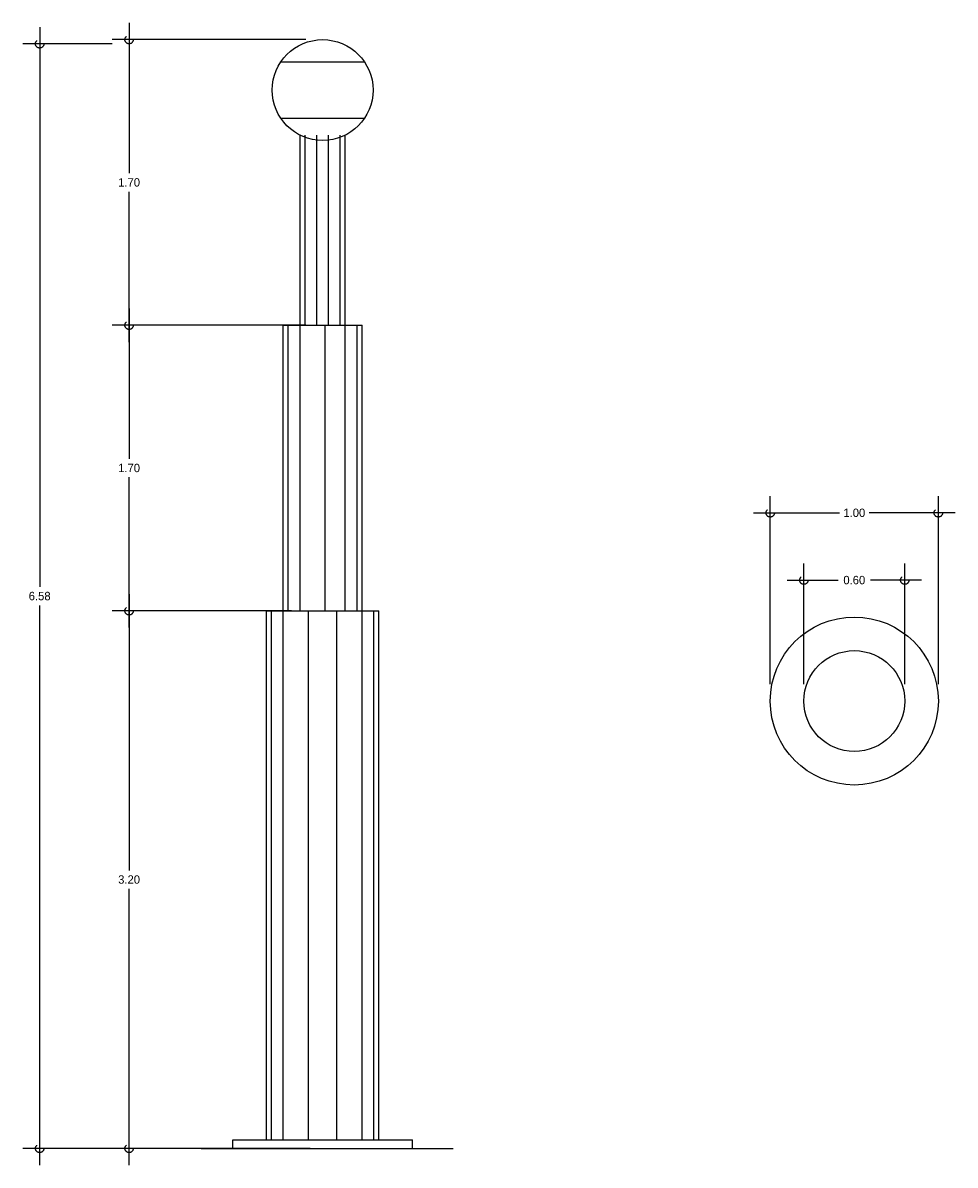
# Model space of a CAD drawing. Header units: centimetres. Extents: x 0.94 to 6.49, y 1.9 to 8.7.
import ezdxf

# ---------------------------------------------------------------- set-up
doc = ezdxf.new("R2010")
doc.units = ezdxf.units.CM
doc.header["$LTSCALE"] = 0.005
doc.header["$MEASUREMENT"] = 0
doc.linetypes.add('ACAD_ISO04W100', pattern=[30, 24, -3, 0, -3])
doc.layers.add('EJES', color=7, linetype='ACAD_ISO04W100')
doc.dimstyles.get("Standard").update_dxf_attribs({"dimtxt": 0.18, "dimasz": 0.18, "dimexe": 0.18, "dimexo": 0.0625, "dimgap": 0.09, "dimtad": 0, "dimtih": 1, "dimtoh": 1, "dimdec": 4, "dimzin": 0, "dimdsep": 46, "dimtxsty": 'Standard', "dimcen": 0.09, "dimadec": 0, "dimazin": 0, "dimtfac": 1, "dimtdec": 4, "dimtofl": 0, "dimtmove": 0, "dimatfit": 3, "dimfxl": 0, "dimtolj": 1, "dimtzin": 0, "dimarcsym": 0})

# ---------------------------------------------------------------- blocks, each defined once
blk = doc.blocks.new('_Small')
at = {"layer": 'EJES', "color": 0, "lineweight": -2}
blk.add_circle((0, 0), 0.25, dxfattribs=at)
blk = doc.blocks.new('*D6')
at = {"color": 0, "lineweight": -2, "ltscale": 0.005}
for p, q in [((5.3875, 4.7628), (5.3875, 5.883)), ((6.3875, 4.7628), (6.3875, 5.883)), ((5.2875, 5.783), (5.7992, 5.783)), ((6.4875, 5.783), (5.9759, 5.783))]:
    blk.add_line(p, q, dxfattribs=at)
at = {"layer": 'Defpoints', "color": 0, "ltscale": 0.005}
for p in [(5.3875, 5.783), (5.3875, 4.6628), (6.3875, 4.6628)]:
    blk.add_point(p, dxfattribs=at)
at = {"color": 0, "lineweight": -2, "ltscale": 0.005, "xscale": 0.1, "yscale": 0.1, "zscale": 0.1, "rotation": 180}
blk.add_blockref('_Small', (5.3875, 5.783), dxfattribs=at)
at = {"color": 0, "lineweight": -2, "ltscale": 0.005, "xscale": 0.1, "yscale": 0.1, "zscale": 0.1}
blk.add_blockref('_Small', (6.3875, 5.783), dxfattribs=at)
at = {"color": 0, "ltscale": 0.005, "insert": (5.8875, 5.783), "char_height": 0.05, "attachment_point": 5}
blk.add_mtext('\\A1;1.00', dxfattribs=at)
blk = doc.blocks.new('*D5')
at = {"color": 0, "lineweight": -2, "ltscale": 0.005}
for p, q in [((5.5875, 4.7628), (5.5875, 5.4825)), ((6.1875, 4.7628), (6.1875, 5.4825)), ((5.4875, 5.3825), (5.7909, 5.3825)), ((6.2875, 5.3825), (5.9842, 5.3825))]:
    blk.add_line(p, q, dxfattribs=at)
at = {"layer": 'Defpoints', "color": 0, "ltscale": 0.005}
for p in [(6.1875, 5.3825), (5.5875, 4.6628), (6.1875, 4.6628)]:
    blk.add_point(p, dxfattribs=at)
at = {"color": 0, "lineweight": -2, "ltscale": 0.005, "xscale": 0.1, "yscale": 0.1, "zscale": 0.1, "rotation": 180}
blk.add_blockref('_Small', (5.5875, 5.3825), dxfattribs=at)
at = {"color": 0, "lineweight": -2, "ltscale": 0.005, "xscale": 0.1, "yscale": 0.1, "zscale": 0.1}
blk.add_blockref('_Small', (6.1875, 5.3825), dxfattribs=at)
at = {"color": 0, "ltscale": 0.005, "insert": (5.8875, 5.3825), "char_height": 0.05, "attachment_point": 5}
blk.add_mtext('\\A1;0.60', dxfattribs=at)
blk = doc.blocks.new('*D4')
at = {"color": 0, "lineweight": -2, "ltscale": 0.005}
for p, q in [((1.0399, 8.675), (1.0399, 5.3425)), ((1.472, 8.575), (0.9399, 8.575)), ((1.0399, 1.9), (1.0399, 5.2325)), ((1.497, 2), (0.9399, 2))]:
    blk.add_line(p, q, dxfattribs=at)
at = {"layer": 'Defpoints', "color": 0, "ltscale": 0.005}
for p in [(1.572, 8.575), (1.0399, 2), (1.597, 2)]:
    blk.add_point(p, dxfattribs=at)
at = {"color": 0, "lineweight": -2, "ltscale": 0.005, "xscale": 0.1, "yscale": 0.1, "zscale": 0.1}
for p, rotation in [((1.0399, 8.575), 90), ((1.0399, 2), 270)]:
    blk.add_blockref('_Small', p, dxfattribs=dict(at, rotation=rotation))
at = {"color": 0, "ltscale": 0.005, "insert": (1.0399, 5.2875), "char_height": 0.05, "attachment_point": 5}
blk.add_mtext('\\A1;6.58', dxfattribs=at)
blk = doc.blocks.new('*D3')
at = {"color": 0, "lineweight": -2, "ltscale": 0.005}
for p, q in [((1.572, 5.3), (1.572, 3.655)), ((2.5393, 5.2), (1.472, 5.2)), ((1.572, 1.9), (1.572, 3.545)), ((2.65, 2), (1.472, 2))]:
    blk.add_line(p, q, dxfattribs=at)
at = {"layer": 'Defpoints', "color": 0, "ltscale": 0.005}
for p in [(2.6393, 5.2), (1.572, 2), (2.75, 2)]:
    blk.add_point(p, dxfattribs=at)
at = {"color": 0, "lineweight": -2, "ltscale": 0.005, "xscale": 0.1, "yscale": 0.1, "zscale": 0.1}
for p, rotation in [((1.572, 5.2), 90), ((1.572, 2), 270)]:
    blk.add_blockref('_Small', p, dxfattribs=dict(at, rotation=rotation))
at = {"color": 0, "ltscale": 0.005, "insert": (1.572, 3.6), "char_height": 0.05, "attachment_point": 5}
blk.add_mtext('\\A1;3.20', dxfattribs=at)
blk = doc.blocks.new('*D2')
at = {"color": 0, "lineweight": -2, "ltscale": 0.005}
for p, q in [((1.572, 7), (1.572, 6.105)), ((2.6238, 6.9), (1.472, 6.9)), ((1.572, 5.1), (1.572, 5.995)), ((2.5393, 5.2), (1.472, 5.2))]:
    blk.add_line(p, q, dxfattribs=at)
at = {"layer": 'Defpoints', "color": 0, "ltscale": 0.005}
for p in [(2.7238, 6.9), (1.572, 5.2), (2.6393, 5.2)]:
    blk.add_point(p, dxfattribs=at)
at = {"color": 0, "lineweight": -2, "ltscale": 0.005, "xscale": 0.1, "yscale": 0.1, "zscale": 0.1}
for p, rotation in [((1.572, 6.9), 90), ((1.572, 5.2), 270)]:
    blk.add_blockref('_Small', p, dxfattribs=dict(at, rotation=rotation))
at = {"color": 0, "ltscale": 0.005, "insert": (1.572, 6.05), "char_height": 0.05, "attachment_point": 5}
blk.add_mtext('\\A1;1.70', dxfattribs=at)
blk = doc.blocks.new('*D1')
at = {"color": 0, "lineweight": -2, "ltscale": 0.005}
for p, q in [((1.572, 8.7), (1.572, 7.805)), ((2.6238, 8.6), (1.472, 8.6)), ((1.572, 6.8), (1.572, 7.695)), ((2.6238, 6.9), (1.472, 6.9))]:
    blk.add_line(p, q, dxfattribs=at)
at = {"layer": 'Defpoints', "color": 0, "ltscale": 0.005}
for p in [(2.7238, 8.6), (1.572, 6.9), (2.7238, 6.9)]:
    blk.add_point(p, dxfattribs=at)
at = {"color": 0, "lineweight": -2, "ltscale": 0.005, "xscale": 0.1, "yscale": 0.1, "zscale": 0.1}
for p, rotation in [((1.572, 8.6), 90), ((1.572, 6.9), 270)]:
    blk.add_blockref('_Small', p, dxfattribs=dict(at, rotation=rotation))
at = {"color": 0, "ltscale": 0.005, "insert": (1.572, 7.75), "char_height": 0.05, "attachment_point": 5}
blk.add_mtext('\\A1;1.70', dxfattribs=at)

msp = doc.modelspace()

# ---------------------------------------------------------------- linework, layer by layer
at = {"ltscale": 0.005}
for p, q in [((2.4754, 8.4681), (2.9723, 8.4681)), ((2.4754, 8.1319), (2.9723, 8.1319)), ((2.5893, 6.9), (2.5893, 8.0319)), ((2.6193, 6.9), (2.6193, 8.0319)), ((2.6893, 6.9), (2.6893, 8.0319)), ((2.7584, 6.9), (2.7584, 8.0319)), ((2.8284, 6.9), (2.8284, 8.0319)), ((2.8584, 6.9), (2.8584, 8.0319)), ((2.4893, 6.9), (2.9584, 6.9)), ((2.4893, 5.2), (2.4893, 6.9)), ((2.5193, 5.2), (2.5193, 6.9)), ((2.55, 6.9), (2.95, 6.9)), ((2.5893, 5.2), (2.5893, 6.9)), ((2.7393, 5.2), (2.7393, 6.9)), ((2.8584, 5.2), (2.8584, 6.9)), ((2.9284, 5.2), (2.9284, 6.9)), ((2.9584, 5.2), (2.9584, 6.9)), ((2.3893, 2.05), (2.3893, 5.2)), ((2.3893, 5.2), (3.0584, 5.2)), ((2.4193, 2.05), (2.4193, 5.2)), ((2.4893, 2.05), (2.4893, 5.2)), ((2.6393, 2.05), (2.6393, 5.2)), ((2.8084, 2.05), (2.8084, 5.2)), ((2.9584, 2.05), (2.9584, 5.2)), ((3.0284, 2.05), (3.0284, 5.2)), ((3.0584, 2.05), (3.0584, 5.2)), ((2.1893, 2), (2.1893, 2.05)), ((2.1893, 2.05), (3.2584, 2.05)), ((3.2584, 2), (3.2584, 2.05)), ((2, 2), (3.5, 2))]:
    msp.add_line(p, q, dxfattribs=at)
for centre, radius in [((2.7238, 8.3), 0.3), ((5.8875, 4.6628), 0.5), ((5.8875, 4.6628), 0.3)]:
    msp.add_circle(centre, radius, dxfattribs=at)

# ---------------------------------------------------------------- dimensions: what is measured, and where the dimension line sits
for base, p1, p2, override, picture, middle in [((1.0398597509, 2), (1.5719655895, 8.575), (1.5969655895, 2), {"dimtxt": 0.05, "dimasz": 0.1, "dimexe": 0.1, "dimexo": 0.1, "dimgap": 0.03, "dimdec": 2, "dimblk": 'Small', "dimdle": 0.1, "dimtdec": 2}, '*D4', (1.0398597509, 5.2875)), ((1.572, 6.9), (2.7238, 8.6), (2.7238, 6.9), {"dimtxt": 0.05, "dimasz": 0.1, "dimexe": 0.1, "dimexo": 0.1, "dimgap": 0.03, "dimdec": 2, "dimblk": 'Small', "dimdle": 0.1, "dimtdec": 2}, '*D1', (1.572, 7.75)), ((1.572, 5.2), (2.7238, 6.9), (2.6393, 5.2), {"dimtxt": 0.05, "dimasz": 0.1, "dimexe": 0.1, "dimexo": 0.1, "dimgap": 0.03, "dimdec": 2, "dimblk": 'Small', "dimdle": 0.1, "dimtdec": 2, "dimtmove": 1}, '*D2', (1.572, 6.05)), ((1.572, 2), (2.6393, 5.2), (2.75, 2), {"dimtxt": 0.05, "dimasz": 0.1, "dimexe": 0.1, "dimexo": 0.1, "dimgap": 0.03, "dimdec": 2, "dimblk": 'Small', "dimdle": 0.1, "dimtdec": 2, "dimtmove": 1}, '*D3', (1.572, 3.6))]:
    dim = msp.add_linear_dim(base=base, p1=p1, p2=p2, angle=90, dimstyle='Standard', override=override, dxfattribs=at)
    dim.commit()
    dim.dimension.update_dxf_attribs({"geometry": picture, "text_midpoint": middle})
for base, p1, p2, picture, middle in [((5.3875, 5.783), (6.3875, 4.6628), (5.3875, 4.6628), '*D6', (5.8875, 5.783)), ((6.1875, 5.3825), (5.5875, 4.6628), (6.1875, 4.6628), '*D5', (5.8875, 5.3825))]:
    dim = msp.add_linear_dim(base=base, p1=p1, p2=p2, dimstyle='Standard', override={"dimtxt": 0.05, "dimasz": 0.1, "dimexe": 0.1, "dimexo": 0.1, "dimgap": 0.03, "dimdec": 2, "dimblk": 'Small', "dimdle": 0.1, "dimtdec": 2}, dxfattribs=at)
    dim.commit()
    dim.dimension.update_dxf_attribs({"geometry": picture, "text_midpoint": middle})

doc.saveas('drawing.dxf')
